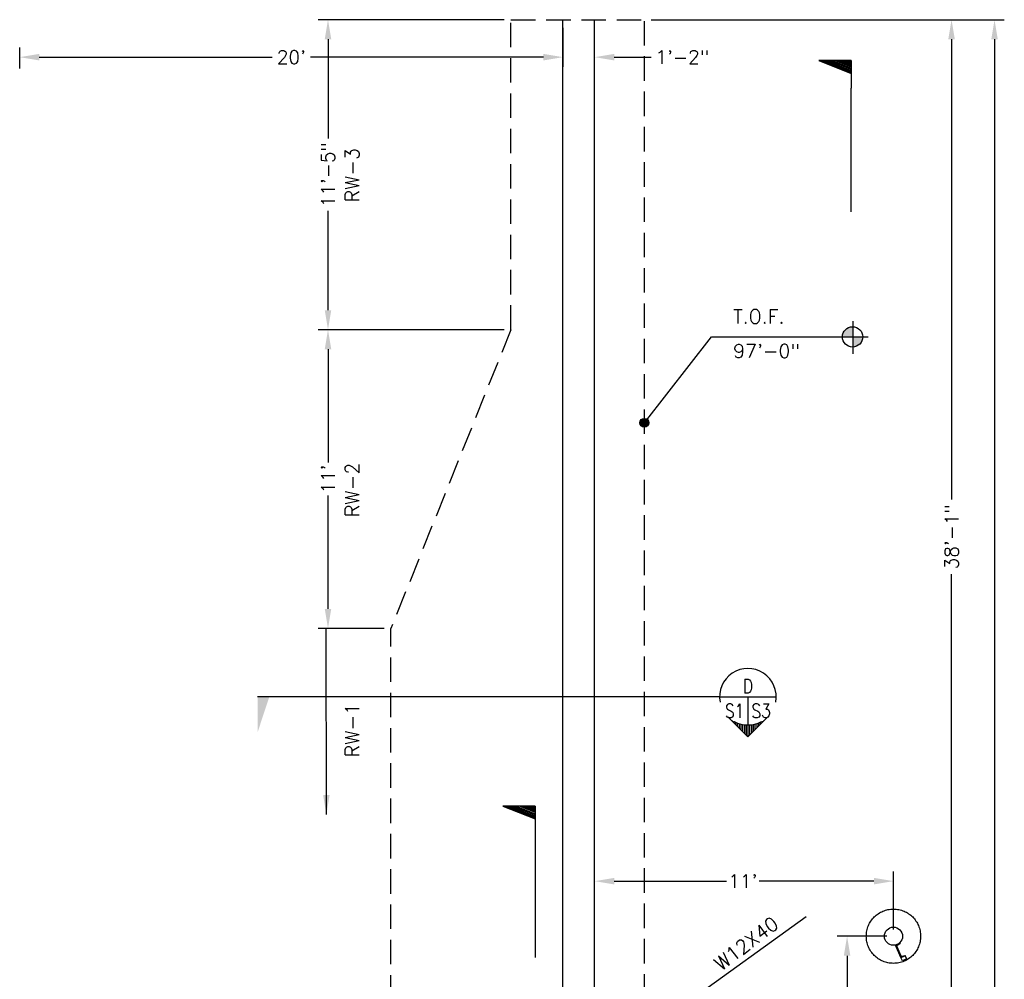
# Model space of a CAD drawing. Header units: feet. Extents: x 806 to 2253, y 337 to 8639.
# Tile 4 of 10: x 1690 to 2125, y 3431 to 3855. Entities that reach past the tile are written whole.
import ezdxf
from ezdxf.enums import TextEntityAlignment as Align

# ---------------------------------------------------------------- set-up
doc = ezdxf.new("R2010")
doc.units = ezdxf.units.FT
doc.header["$LTSCALE"] = 48
doc.header["$MEASUREMENT"] = 0
for name, pattern in [('DASH6', [0.325, 0.225, -0.1]), ('DASHED', [7.275, 4.85, -2.425]), ('HIDDEN', [0.375, 0.25, -0.125])]:
    doc.linetypes.add(name, pattern=pattern)
doc.layers.get('0').update_dxf_attribs({"linetype": 'CONTINUOUS'})
doc.layers.get('DEFPOINTS').update_dxf_attribs({"linetype": 'CONTINUOUS'})
for name, color, linetype in [('COM-CALLOUT', 7, 'CONTINUOUS'), ('COM-DIMS', 2, 'CONTINUOUS'), ('S-ANNO-TEXT-LW15', 2, 'CONTINUOUS'), ('S-DETL-LW10', 6, 'CONTINUOUS'), ('S-DETL-LW10-HIDD', 15, 'HIDDEN'), ('S-FNDN', 4, 'DASHED'), ('S-PR-FOOTING', 6, 'DASH6')]:
    doc.layers.add(name, color=color, linetype=linetype)
doc.styles.add('ROMANS', font='Romans')
doc.styles.add('SIMPLEX', font='simplex.shx')
doc.styles.add('TIGHT', font='SIMPLEX', dxfattribs={"width": 0.85})
doc.dimstyles.new('DIM', dxfattribs={"dimscale": 48, "dimtxt": 0.125, "dimasz": 0.18, "dimexe": 0.09, "dimexo": 0.0625, "dimgap": 0.05, "dimtad": 0, "dimdec": 3, "dimzin": 0, "dimdsep": 46, "dimlunit": 4, "dimtxsty": 'SIMPLEX', "dimcen": 0.09, "dimadec": 0, "dimazin": 0, "dimtfac": 1, "dimtdec": 3, "dimtofl": 0, "dimtmove": 0, "dimatfit": 3, "dimfxl": 0, "dimfrac": 1, "dimtolj": 1, "dimtzin": 0, "dimarcsym": 0})

# ---------------------------------------------------------------- blocks, each defined once
blk = doc.blocks.new('TAIL')
at = {"layer": 'S-PR-FOOTING', "color": 7, "linetype": 'Continuous'}
for p, q in [((-0.0383, -0.0452), (-0.0383, 0.0535)), ((-0.0383, 0.0535), (0.0008, -0.0452)), ((-0.0383, 0.0455), (-0.0023, -0.0452)), ((-0.0383, 0.0369), (-0.0057, -0.0452)), ((-0.0383, 0.0309), (-0.0081, -0.0452)), ((-0.0383, 0.0215), (-0.0117, -0.0452)), ((-0.0383, 0.0127), (-0.0153, -0.0452)), ((-0.0383, 0.002), (-0.0195, -0.0452)), ((-0.0383, -0.0051), (-0.0224, -0.0452)), ((-0.0383, -0.0134), (-0.0255, -0.0452)), ((-0.0383, -0.0209), (-0.0286, -0.0452)), ((-0.0383, -0.0285), (-0.0315, -0.0452)), ((-0.0383, -0.0337), (-0.0336, -0.0452)), ((-0.0383, -0.0407), (-0.0364, -0.0452)), ((-0.0383, -0.0452), (0.0461, -0.0452))]:
    blk.add_line(p, q, dxfattribs=at)
blk = doc.blocks.new('*D66')
at = {"layer": 'COM-DIMS', "color": 0, "linetype": 'Continuous', "lineweight": -2}
for p, q in [((1930.43, 3851.71), (1930.43, 3834.46)), ((1690.43, 3833.71), (1690.43, 3843.1)), ((1699.07, 3838.78), (1802.03, 3838.78)), ((1921.79, 3838.78), (1818.83, 3838.78))]:
    blk.add_line(p, q, dxfattribs=at)
at = {"layer": 'COM-DIMS', "color": 0, "linetype": 'Continuous'}
for points in [[(1699.07, 3840.22), (1699.07, 3837.34), (1690.43, 3838.78)], [(1921.79, 3840.22), (1921.79, 3837.34), (1930.43, 3838.78)]]:
    blk.add_solid(points, dxfattribs=at)
at = {"layer": 'DEFPOINTS', "color": 0, "linetype": 'Continuous'}
for p in [(1930.43, 3854.71), (1930.43, 3838.78), (1690.43, 3830.71)]:
    blk.add_point(p, dxfattribs=at)
at = {"layer": 'COM-DIMS', "color": 0, "linetype": 'Continuous', "insert": (1810.43, 3838.78), "char_height": 6, "attachment_point": 5, "style": 'SIMPLEX'}
blk.add_mtext("\\A1;20'", dxfattribs=at)
blk = doc.blocks.new('*D68')
at = {"layer": 'COM-DIMS', "color": 0, "linetype": 'Continuous', "lineweight": -2}
for p, q in [((1969.43, 3855.33), (2125.4, 3855.33)), ((2121.08, 3846.69), (2121.08, 3259.73)), ((2121.08, 2633.97), (2121.08, 3220.93)), ((1969.43, 2625.33), (2125.4, 2625.33))]:
    blk.add_line(p, q, dxfattribs=at)
at = {"layer": 'COM-DIMS', "color": 0, "linetype": 'Continuous'}
for points in [[(2119.64, 3846.69), (2122.52, 3846.69), (2121.08, 3855.33)], [(2119.64, 2633.97), (2122.52, 2633.97), (2121.08, 2625.33)]]:
    blk.add_solid(points, dxfattribs=at)
at = {"layer": 'DEFPOINTS', "color": 0, "linetype": 'Continuous'}
for p in [(1966.43, 3855.33), (2121.08, 3855.33), (1966.43, 2625.33)]:
    blk.add_point(p, dxfattribs=at)
at = {"layer": 'COM-DIMS', "color": 0, "linetype": 'Continuous', "insert": (2121.08, 3240.33), "char_height": 6, "attachment_point": 5, "rotation": 90, "style": 'SIMPLEX'}
blk.add_mtext('\\A1;102\'-6"', dxfattribs=at)
blk = doc.blocks.new('*D82')
at = {"layer": 'COM-DIMS', "color": 0, "linetype": 'Continuous', "lineweight": -2}
for p, q in [((2073.43, 3450.34), (2051.63, 3450.34)), ((2055.95, 3441.7), (2055.95, 3425.88)), ((2055.95, 3398.98), (2055.95, 3414.8)), ((1977.43, 3390.34), (2060.27, 3390.34))]:
    blk.add_line(p, q, dxfattribs=at)
at = {"layer": 'COM-DIMS', "color": 0, "linetype": 'Continuous'}
for points in [[(2054.51, 3441.7), (2057.39, 3441.7), (2055.95, 3450.34)], [(2054.51, 3398.98), (2057.39, 3398.98), (2055.95, 3390.34)]]:
    blk.add_solid(points, dxfattribs=at)
at = {"layer": 'DEFPOINTS', "color": 0, "linetype": 'Continuous'}
for p in [(2076.43, 3450.34), (1974.43, 3390.34), (2055.95, 3390.34)]:
    blk.add_point(p, dxfattribs=at)
at = {"layer": 'COM-DIMS', "color": 0, "linetype": 'Continuous', "insert": (2055.95, 3420.34), "char_height": 6, "attachment_point": 5, "rotation": 90, "style": 'SIMPLEX'}
blk.add_mtext("\\A1;5'", dxfattribs=at)
blk = doc.blocks.new('*D81')
at = {"layer": 'COM-DIMS', "color": 0, "linetype": 'Continuous', "lineweight": -2}
for p, q in [((1944.43, 3466.28), (1944.43, 3478.99)), ((2076.43, 3453.34), (2076.43, 3478.99)), ((1953.07, 3474.67), (2002.61, 3474.67)), ((2067.79, 3474.67), (2017.13, 3474.67))]:
    blk.add_line(p, q, dxfattribs=at)
at = {"layer": 'COM-DIMS', "color": 0, "linetype": 'Continuous'}
for points in [[(1953.07, 3476.11), (1953.07, 3473.23), (1944.43, 3474.67)], [(2067.79, 3476.11), (2067.79, 3473.23), (2076.43, 3474.67)]]:
    blk.add_solid(points, dxfattribs=at)
at = {"layer": 'DEFPOINTS', "color": 0, "linetype": 'Continuous'}
for p in [(1944.43, 3474.67), (1944.43, 3463.28), (2076.43, 3450.34)]:
    blk.add_point(p, dxfattribs=at)
at = {"layer": 'COM-DIMS', "color": 0, "linetype": 'Continuous', "insert": (2009.87, 3474.67), "char_height": 6, "attachment_point": 5, "style": 'SIMPLEX'}
blk.add_mtext("\\A1;11'", dxfattribs=at)
blk = doc.blocks.new('*D69')
at = {"layer": 'COM-DIMS', "color": 0, "linetype": 'Continuous', "lineweight": -2}
for p, q in [((1969.43, 3855.33), (2106.41, 3855.33)), ((2102.09, 3846.69), (2102.09, 3643.38)), ((2102.09, 3406.98), (2102.09, 3610.29)), ((2071.89, 3398.34), (2106.41, 3398.34))]:
    blk.add_line(p, q, dxfattribs=at)
at = {"layer": 'COM-DIMS', "color": 0, "linetype": 'Continuous'}
for points in [[(2100.65, 3846.69), (2103.53, 3846.69), (2102.09, 3855.33)], [(2100.65, 3406.98), (2103.53, 3406.98), (2102.09, 3398.34)]]:
    blk.add_solid(points, dxfattribs=at)
at = {"layer": 'DEFPOINTS', "color": 0, "linetype": 'Continuous'}
for p in [(1966.43, 3855.33), (2068.89, 3398.34), (2102.09, 3398.34)]:
    blk.add_point(p, dxfattribs=at)
at = {"layer": 'COM-DIMS', "color": 0, "linetype": 'Continuous', "insert": (2102.09, 3626.84), "char_height": 6, "attachment_point": 5, "rotation": 90, "style": 'SIMPLEX'}
blk.add_mtext('\\A1;38\'-1"', dxfattribs=at)
blk = doc.blocks.new('*D76')
at = {"layer": 'COM-DIMS', "color": 0, "linetype": 'Continuous', "lineweight": -2}
for p, q in [((1904.43, 3718.33), (1822.31, 3718.33)), ((1826.63, 3709.69), (1826.63, 3659.59)), ((1826.63, 3594.97), (1826.63, 3645.08)), ((1851.43, 3586.33), (1822.31, 3586.33))]:
    blk.add_line(p, q, dxfattribs=at)
at = {"layer": 'COM-DIMS', "color": 0, "linetype": 'Continuous'}
for points in [[(1825.19, 3709.69), (1828.07, 3709.69), (1826.63, 3718.33)], [(1825.19, 3594.97), (1828.07, 3594.97), (1826.63, 3586.33)]]:
    blk.add_solid(points, dxfattribs=at)
at = {"layer": 'DEFPOINTS', "color": 0, "linetype": 'Continuous'}
for p in [(1907.43, 3718.33), (1826.63, 3586.33), (1854.43, 3586.33)]:
    blk.add_point(p, dxfattribs=at)
at = {"layer": 'COM-DIMS', "color": 0, "linetype": 'Continuous', "insert": (1826.63, 3652.33), "char_height": 6, "attachment_point": 5, "rotation": 90, "style": 'SIMPLEX'}
blk.add_mtext("\\A1;11'", dxfattribs=at)
blk = doc.blocks.new('*D75')
at = {"layer": 'COM-DIMS', "color": 0, "linetype": 'Continuous', "lineweight": -2}
for p, q in [((1904.43, 3855.33), (1822.31, 3855.33)), ((1826.63, 3846.69), (1826.63, 3802.81)), ((1826.63, 3726.97), (1826.63, 3770.86)), ((1904.43, 3718.33), (1822.31, 3718.33))]:
    blk.add_line(p, q, dxfattribs=at)
at = {"layer": 'COM-DIMS', "color": 0, "linetype": 'Continuous'}
for points in [[(1825.19, 3846.69), (1828.07, 3846.69), (1826.63, 3855.33)], [(1825.19, 3726.97), (1828.07, 3726.97), (1826.63, 3718.33)]]:
    blk.add_solid(points, dxfattribs=at)
at = {"layer": 'DEFPOINTS', "color": 0, "linetype": 'Continuous'}
for p in [(1907.43, 3855.33), (1826.63, 3718.33), (1907.43, 3718.33)]:
    blk.add_point(p, dxfattribs=at)
at = {"layer": 'COM-DIMS', "color": 0, "linetype": 'Continuous', "insert": (1826.63, 3786.83), "char_height": 6, "attachment_point": 5, "rotation": 90, "style": 'SIMPLEX'}
blk.add_mtext('\\A1;11\'-5"', dxfattribs=at)
blk = doc.blocks.new('POINT')
blk.add_solid([(0.3125, 0), (0, 0.1035), (0, 0)])
blk = doc.blocks.new('DETTAG')
at = {"linetype": 'Continuous'}
blk.add_line((-0.25, 0), (0.25, 0), dxfattribs=at)
blk.add_line((0, 0), (0, -0.25))
for start, end in [(349.193077, 190.806923), (241.044976, 298.955024)]:
    blk.add_arc((0, 0), 0.25, start, end)
at = {"style": 'TIGHT', "width": 0.8}
blk.add_attdef('NO', text='', height=0.125, dxfattribs=at).set_placement((0, 0.03125), align=Align.CENTER)
blk.add_attdef('FROM', text='', height=0.125, dxfattribs=at).set_placement((-0.03125, -0.1875), align=Align.RIGHT)
blk.add_attdef('TO', (0.03125, -0.1875), '', height=0.125, dxfattribs=at)
blk = doc.blocks.new('ARROWUW')
for q in [(-0.1768, 0.1768), (0.1768, 0.1768)]:
    blk.add_line((0, 0.3536), q)
at = {"color": 0, "linetype": 'Continuous'}
for p, q in [((0, 0.25), (0, 0.3535)), ((-0.0781, 0.2375), (-0.0781, 0.2754)), ((-0.0625, 0.2421), (-0.0625, 0.291)), ((-0.0469, 0.2456), (-0.0469, 0.3067)), ((-0.0313, 0.248), (-0.0313, 0.3223)), ((-0.0156, 0.2495), (-0.0156, 0.3379)), ((0.0156, 0.2495), (0.0156, 0.3379)), ((0.0312, 0.248), (0.0312, 0.3223)), ((0.0469, 0.2456), (0.0469, 0.3067)), ((0.0625, 0.2421), (0.0625, 0.2911)), ((0.0781, 0.2375), (0.0781, 0.2754)), ((-0.1719, 0.1815), (-0.1719, 0.1817)), ((-0.1563, 0.1952), (-0.1563, 0.1973)), ((-0.1406, 0.2067), (-0.1406, 0.2129)), ((-0.125, 0.2165), (-0.125, 0.2285)), ((-0.1094, 0.2248), (-0.1094, 0.2442)), ((-0.0938, 0.2318), (-0.0938, 0.2598)), ((0.0937, 0.2318), (0.0937, 0.2598)), ((0.1094, 0.2248), (0.1094, 0.2442)), ((0.125, 0.2165), (0.125, 0.2286)), ((0.1406, 0.2067), (0.1406, 0.2129)), ((0.1562, 0.1952), (0.1562, 0.1973)), ((0.1719, 0.1816), (0.1719, 0.1817))]:
    blk.add_line(p, q, dxfattribs=at)
blk = doc.blocks.new('*D74')
at = {"layer": 'COM-DIMS', "color": 0, "linetype": 'Continuous', "lineweight": -2}
for p, q in [((1930.43, 3826.14), (1930.43, 3843.1)), ((1944.43, 3826.14), (1944.43, 3843.1)), ((1921.79, 3838.78), (1913.15, 3838.78)), ((1953.07, 3838.78), (1969.45, 3838.78))]:
    blk.add_line(p, q, dxfattribs=at)
at = {"layer": 'COM-DIMS', "color": 0, "linetype": 'Continuous'}
for points in [[(1921.79, 3840.22), (1921.79, 3837.34), (1930.43, 3838.78)], [(1953.07, 3840.22), (1953.07, 3837.34), (1944.43, 3838.78)]]:
    blk.add_solid(points, dxfattribs=at)
at = {"layer": 'DEFPOINTS', "color": 0, "linetype": 'Continuous'}
for p in [(1944.43, 3838.78), (1930.43, 3823.14), (1944.43, 3823.14)]:
    blk.add_point(p, dxfattribs=at)
at = {"layer": 'COM-DIMS', "color": 0, "linetype": 'Continuous', "insert": (1983.13, 3838.78), "char_height": 6, "attachment_point": 5, "style": 'SIMPLEX'}
blk.add_mtext('\\A1;1\'-2"', dxfattribs=at)
blk = doc.blocks.new('C6x10-5')
blk.add_lwpolyline([(0.56, -5.56, -0.366443), (0.31, -5.26), (0.31, -0.74, -0.366443), (0.56, -0.44), (1.93, -0.22, 0.366443), (2.03, -0.1), (2.03, 0), (0, 0), (0, -6), (2.03, -6), (2.03, -5.9, 0.366443), (1.93, -5.78)], format="xyb", close=True)

msp = doc.modelspace()

# ---------------------------------------------------------------- hatches: boundary and pattern name
at = {"layer": 'S-DETL-LW10', "linetype": 'Continuous'}
h = msp.add_hatch(color=256, dxfattribs=at)
h.paths.add_polyline_path([(2058.54846, 3719.65885, 0.425697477), (2053.87929, 3715.16853), (2058.54846, 3715.16853)])
h.paths.add_polyline_path([(2062.86678, 3715.16853), (2058.54846, 3715.16853), (2058.54846, 3710.67821, 0.40282215)])
h = msp.add_hatch(color=256, dxfattribs=at)
h.paths.add_polyline_path([(1966.43313, 3677.27883), (1966.43313, 3675.27708, 0.40706273), (1968.32707, 3677.21796, 0.230988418), (1967.5802, 3678.74839)])
h.paths.add_polyline_path([(1966.43313, 3679.15883, 0.421400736), (1964.44416, 3677.21796, 0.421400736), (1966.43313, 3675.27708)])
msp.add_hatch(color=256, dxfattribs=at).paths.add_polyline_path([(1966.43313, 3679.15883), (1966.43313, 3677.27883), (1967.5802, 3678.74839, 0.160941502)])

# ---------------------------------------------------------------- linework, layer by layer
at = {"layer": 'COM-CALLOUT', "linetype": 'Continuous'}
for p, q in [((2057.80359, 3770.44161, -5.25147), (2057.80359, 3825.03113, -5.25147)), ((1918.23599, 3440.98736, -5.25147), (1918.23599, 3495.57689, -5.25147))]:
    msp.add_line(p, q, dxfattribs=at)
at = {"layer": 'COM-CALLOUT', "elevation": -1.07}
msp.add_lwpolyline([(1999.62097, 3556.16878), (1795.5549, 3556.16878)], dxfattribs=at)
at = {"layer": 'S-ANNO-TEXT-LW15', "linetype": 'Continuous'}
msp.add_line((1942.58313, 3390.34153, -1.07), (2037.81622, 3459.09033, -1.07), dxfattribs=at)
at = {"layer": 'S-DETL-LW10', "linetype": 'Continuous'}
for p, q in [((2058.54846, 3722.09633, -1.07), (2058.54846, 3707.7033, -1.07)), ((1966.38561, 3677.21796, -1.07), (1996.00796, 3715.16853, -1.07)), ((1996.00796, 3715.16853, -1.07), (2065.31317, 3715.16853, -1.07))]:
    msp.add_line(p, q, dxfattribs=at)
at = {"layer": 'S-DETL-LW10', "elevation": -1.07}
msp.add_lwpolyline([(2079.75997, 3440.88608), (2081.59305, 3441.68596), (2082.19296, 3440.31115), (2080.35988, 3439.51127)], close=True, dxfattribs=at)
at = {"layer": 'S-DETL-LW10', "linetype": 'Continuous'}
for centre, radius in [((2058.37303, 3715.16853, -1.07), 4.49374), ((1966.38561, 3677.21796, -1.07), 1.94146), ((2076.43313, 3450.34153, -1.07), 3.99999)]:
    msp.add_circle(centre, radius, dxfattribs=at)
at = {"layer": 'S-DETL-LW10-HIDD', "linetype": 'DASHED'}
msp.add_circle((2076.43313, 3450.34153, -1.07), 12, dxfattribs=at)
at = {"layer": 'S-FNDN', "linetype": 'DASH6'}
for p, q in [((1907.43313, 3718.33366, -1.07), (1907.43313, 3855.33366, -1.07)), ((1907.43313, 3855.33366, -1.07), (1966.43313, 3855.33366, -1.07)), ((1966.43313, 3360.34153, -1.07), (1966.43313, 3855.33366, -1.07)), ((1907.43313, 3718.33366, -1.07), (1854.43313, 3586.33366, -1.07)), ((1854.43313, 3422.33125, -1.07), (1854.43313, 3586.33366, -1.07))]:
    msp.add_line(p, q, dxfattribs=at)
at = {"layer": 'S-FNDN', "linetype": 'Continuous'}
for p, q in [((1930.43313, 3396.34153, -1.07), (1930.43313, 3855.33366, -1.07)), ((1944.43313, 2625.33366, -1.07), (1944.43313, 3855.33366, -1.07))]:
    msp.add_line(p, q, dxfattribs=at)

# ---------------------------------------------------------------- block references
at = {"layer": 'COM-CALLOUT', "linetype": 'Continuous', "xscale": 144.8825386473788, "yscale": -144.8825386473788, "zscale": 144.8825386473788, "rotation": 270}
for p in [(2051.17974, 3831.71233, -5.25147), (1911.61214, 3502.25809, -5.25147)]:
    msp.add_blockref('TAIL', p, dxfattribs=at)
at = {"layer": 'COM-CALLOUT', "xscale": 50.00000033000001, "yscale": 50.00000033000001, "zscale": 50.00000033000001}
msp.add_blockref('DETTAG', (2012.12097, 3556.16878, -1.07), dxfattribs=at).add_auto_attribs({'NO': 'D', 'FROM': 'S1', 'TO': 'S3'})
for name, p, rotation in [('POINT', (1795.5549, 3556.16878, -1.07), 270), ('ARROWUW', (2012.12097, 3556.16878, -1.07), 180)]:
    msp.add_blockref(name, p, dxfattribs=dict(at, rotation=rotation))
at = {"layer": 'S-DETL-LW10', "xscale": -1, "rotation": 203.5744843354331}
msp.add_blockref('C6x10-5', (2079.75997, 3440.88608, -1.07), dxfattribs=at)

# ---------------------------------------------------------------- texts
at = {"layer": 'S-ANNO-TEXT-LW15', "linetype": 'Continuous', "char_height": 6.151575, "width": 82.8970768, "attachment_point": 7, "rotation": 90, "style": 'ROMANS'}
for s, insert in [('RW-3', (1840.3441, 3774.61974, -1.07)), ('RW-2', (1840.3441, 3635.55215, -1.07)), ('RW-1', (1840.3441, 3529.39132, -1.07))]:
    msp.add_mtext(s, dxfattribs=dict(at, insert=insert))
at = {"layer": 'S-ANNO-TEXT-LW15', "linetype": 'Continuous', "insert": (2011.45783, 3447.15978, -1.07), "char_height": 6.151575, "attachment_point": 5, "rotation": 36.995721, "style": 'ROMANS'}
msp.add_mtext('\\A1;W12X40', dxfattribs=at)
at = {"layer": 'S-DETL-LW10', "linetype": 'Continuous', "char_height": 6.151575, "width": 82.9, "attachment_point": 1, "style": 'ROMANS'}
for s, insert in [('T.O.F.', (2005.58422, 3727.20241, -1.07)), ('97\'-0"', (2005.58422, 3712.00976, -1.07))]:
    msp.add_mtext(s, dxfattribs=dict(at, insert=insert))

# ---------------------------------------------------------------- dimensions: what is measured, and where the dimension line sits
at = {"layer": 'COM-DIMS', "linetype": 'Continuous'}
for base, p1, p2, picture, middle in [((1930.43313, 3838.78415, -1.07), (1690.42821, 3830.71272, -1.07), (1930.43313, 3854.71272, -1.07), '*D66', (1810.43067, 3838.78415, -1.07)), ((1944.43313, 3838.78415, -1.07), (1930.43313, 3823.13529, -1.07), (1944.43313, 3823.13529, -1.07), '*D74', (1983.13313, 3838.78415, -1.07))]:
    dim = msp.add_linear_dim(base=base, p1=p1, p2=p2, dimstyle='DIM', dxfattribs=at)
    dim.commit()
    dim.dimension.update_dxf_attribs({"geometry": picture, "text_midpoint": middle, "dimtype": 160})
for base, p1, p2, picture, middle in [((1826.62924, 3718.33366, -1.07), (1907.43313, 3855.33366, -1.07), (1907.43313, 3718.33366, -1.07), '*D75', (1826.62924, 3786.83366, -1.07)), ((2121.07941, 3855.33366, -1.07), (1966.43313, 2625.33366, -1.07), (1966.43313, 3855.33366, -1.07), '*D68', (2121.07941, 3240.33366, -1.07)), ((2102.09339, 3398.34153, -1.07), (1966.43313, 3855.33366, -1.07), (2068.89284, 3398.34153, -1.07), '*D69', (2102.09339, 3626.83759, -1.07)), ((1826.62924, 3586.33366, -1.07), (1907.43313, 3718.33366, -1.07), (1854.43313, 3586.33366, -1.07), '*D76', (1826.62924, 3652.33366, -1.07)), ((2055.9515, 3390.34153, -1.07), (2076.43313, 3450.34153, -1.07), (1974.43313, 3390.34153, -1.07), '*D82', (2055.9515, 3420.34153, -1.07))]:
    dim = msp.add_linear_dim(base=base, p1=p1, p2=p2, angle=90, dimstyle='DIM', dxfattribs=at)
    dim.commit()
    dim.dimension.update_dxf_attribs({"geometry": picture, "text_midpoint": middle})
dim = msp.add_linear_dim(base=(1944.43313, 3474.66963, -1.07), p1=(2076.43313, 3450.34153, -1.07), p2=(1944.43313, 3463.27599, -1.07), angle=180, dimstyle='DIM', dxfattribs=at)
dim.commit()
dim.dimension.update_dxf_attribs({"geometry": '*D81', "text_midpoint": (2009.87143, 3474.66963, -1.07), "dimtype": 160})

# ---------------------------------------------------------------- leaders
msp.add_leader([(1825.91323, 3504.05104, -1.07), (1825.87924, 3586.32578, -1.07)], dimstyle='DIM', dxfattribs=at)

doc.saveas('drawing.dxf')
